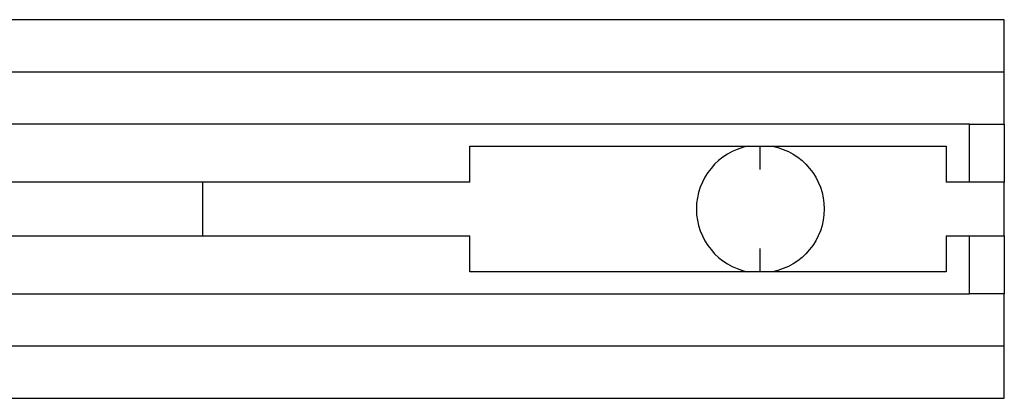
# Model space of a CAD drawing. Extents: x 0 to 239, y 0 to 181.
# Tile 6 of 6: x 126 to 168, y 158 to 174. Entities that reach past the tile are written whole.
import ezdxf

# ---------------------------------------------------------------- set-up
doc = ezdxf.new("R2010")
doc.units = 0
doc.header["$MEASUREMENT"] = 0
doc.layers.add('MAKE2D$VISIBILE$CURVE', color=7, linetype='CONTINUOUS')

msp = doc.modelspace()

# ---------------------------------------------------------------- linework, layer by layer
at = {"layer": 'MAKE2D$VISIBILE$CURVE', "color": 7}
for p, q in [((168, 174.055), (121.543, 174.055)), ((168, 171.805), (168, 174.055)), ((0, 171.805), (168, 171.805)), ((168, 169.555), (168, 171.805)), ((166.5, 169.555), (1.5, 169.555)), ((166.5, 169.555), (168, 169.555)), ((166.5, 167.055), (166.5, 169.555)), ((168, 169.555), (168, 167.055)), ((145, 168.605), (165.5, 168.605)), ((145, 167.055), (145, 168.605)), ((157.5, 167.605), (157.5, 168.605)), ((165.5, 168.605), (165.5, 167.055)), ((145, 167.055), (23, 167.055)), ((133.5, 167.055), (133.5, 164.755)), ((166.5, 167.055), (165.5, 167.055)), ((168, 167.055), (166.5, 167.055)), ((168, 164.755), (168, 167.055)), ((23, 164.755), (145, 164.755)), ((145, 163.205), (145, 164.755)), ((165.5, 164.755), (165.5, 163.205)), ((165.5, 164.755), (166.5, 164.755)), ((166.5, 164.755), (168, 164.755)), ((166.5, 162.255), (166.5, 164.755)), ((168, 164.755), (168, 162.255)), ((157.5, 163.205), (157.5, 164.205)), ((165.5, 163.205), (145, 163.205)), ((1.5, 162.255), (166.5, 162.255)), ((168, 162.255), (166.5, 162.255)), ((168, 160.005), (168, 162.255)), ((168, 160.005), (0, 160.005)), ((168, 157.755), (168, 160.005)), ((121.543, 157.755), (168, 157.755))]:
    msp.add_line(p, q, dxfattribs=at)
msp.add_arc((157.5, 165.905), 2.75, 100.9425, 259.0575, dxfattribs=at)
at = {"layer": 'MAKE2D$VISIBILE$CURVE', "color": 7, "extrusion": (0, 0, -1)}
msp.add_arc((-157.5, 165.905), 2.75, 100.9425, 259.0575, dxfattribs=at)

doc.saveas('drawing.dxf')
